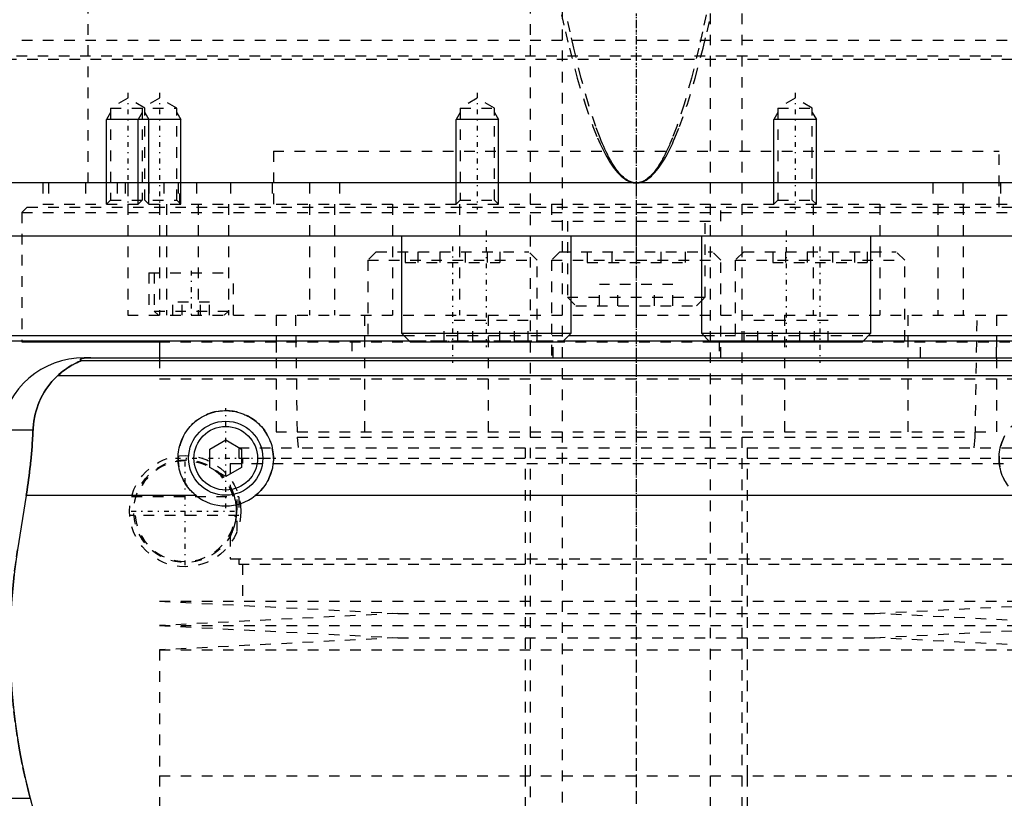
# Model space of a CAD drawing. Extents: x -105 to 105, y -139 to 487.
# Tile 5 of 11: x -58 to 35, y -42 to 32. Entities that reach past the tile are written whole.
import ezdxf

# ---------------------------------------------------------------- set-up
doc = ezdxf.new("R2010")
doc.units = 0
doc.linetypes.add('CENTER', pattern=[1.5, 0.45, -0.5, 0.05, -0.5])
doc.linetypes.add('DASHED', pattern=[2, 1, -1])
for name, color, linetype in [('AM_0', 7, 'CONTINUOUS'), ('AM_10', 7, 'CONTINUOUS'), ('AM_3', 7, 'DASHED'), ('AM_7', 7, 'CENTER')]:
    doc.layers.add(name, color=color, linetype=linetype)

msp = doc.modelspace()

# ---------------------------------------------------------------- linework, layer by layer
at = {"layer": 'AM_0', "color": 7, "linetype": 'CONTINUOUS'}
for p, q in [((100, 16.5), (-100, 16.5)), ((-79.5, 11.5), (79.5, 11.5)), ((-22.155, 11.5), (-22.155, 2.3)), ((-6.155, 2.3), (-6.155, 11.5)), ((6.155, 11.5), (6.155, 2.3)), ((22.155, 2.3), (22.155, 11.5)), ((-61, 2.08), (-21.935, 2.08)), ((-22.155, 2.3), (-21.355, 1.5)), ((-22.155, 2.3), (-6.155, 2.3)), ((-6.955, 1.5), (-6.155, 2.3)), ((-6.378, 2.08), (6.378, 2.08)), ((6.155, 2.3), (6.955, 1.5)), ((6.155, 2.3), (22.155, 2.3)), ((21.355, 1.5), (22.155, 2.3)), ((21.935, 2.08), (61, 2.08)), ((-60.5, 1.58), (-21.435, 1.58)), ((-58, 1.58), (-58, 1.5)), ((-58, 1.5), (-45.028, 1.5)), ((-45, 1.58), (-45, 0)), ((-21.355, 1.5), (-6.955, 1.5)), ((-6.88, 1.58), (6.88, 1.58)), ((6.955, 1.5), (21.355, 1.5)), ((21.435, 1.58), (60.5, 1.58)), ((-52.11, 0), (52.11, 0)), ((-52.378, -0.254), (52.378, -0.254)), ((-54.6, -1.693), (54.6, -1.693)), ((-60.021, -6.813), (-56.932, -6.813)), ((-40.25, -8.634), (-38.75, -7.768)), ((-38.75, -7.768), (-37.25, -8.634)), ((-40.25, -10.366), (-40.25, -8.634)), ((-37.25, -8.634), (-37.25, -10.366)), ((-38.75, -11.232), (-40.25, -10.366)), ((-37.25, -10.366), (-38.75, -11.232)), ((-57.58, -13.032), (-58.394, -18.159)), ((-41.538, -13.032), (-57.58, -13.032)), ((35.962, -13.032), (-35.962, -13.032)), ((-60.596, -41.616), (-57.2, -41.616)), ((-57.2, -41.616), (-55.781, -46.968))]:
    msp.add_line(p, q, dxfattribs=at)
for points in [[(-51.492, 0, 0), (-51.497, 0, 0), (-51.506, 0, 0), (-51.516, 0, 0), (-51.521, 0, 0), (-51.525, 0, 0), (-51.535, 0, 0), (-51.544, 0, 0), (-51.553, 0, 0), (-51.562, 0, 0), (-51.57, 0, 0), (-51.574, 0, 0), (-51.579, 0, 0), (-51.587, -0.001, 0), (-51.596, -0.001, 0), (-51.605, -0.001, 0), (-51.614, -0.001, 0), (-51.623, -0.001, 0), (-51.627, -0.001, 0), (-51.631, -0.001, 0), (-51.64, -0.001, 0), (-51.649, -0.002, 0), (-51.653, -0.002, 0), (-51.657, -0.002, 0), (-51.666, -0.002, 0), (-51.674, -0.002, 0), (-51.678, -0.002, 0), (-51.682, -0.002, 0), (-51.689, -0.003, 0), (-51.697, -0.003, 0), (-51.704, -0.003, 0), (-51.712, -0.003, 0), (-51.719, -0.003, 0), (-51.723, -0.004, 0), (-51.726, -0.004, 0), (-51.734, -0.004, 0), (-51.741, -0.004, 0), (-51.748, -0.004, 0), (-51.756, -0.005, 0), (-51.763, -0.005, 0), (-51.766, -0.005, 0), (-51.77, -0.005, 0), (-51.777, -0.006, 0), (-51.784, -0.006, 0), (-51.79, -0.006, 0), (-51.797, -0.007, 0), (-51.803, -0.007, 0), (-51.807, -0.007, 0), (-51.81, -0.007, 0), (-51.816, -0.007, 0), (-51.822, -0.008, 0), (-51.842, -0.009, 0), (-51.874, -0.011, 0), (-51.89, -0.012, 0), (-51.905, -0.013, 0), (-51.934, -0.015, 0), (-51.962, -0.017, 0), (-51.988, -0.019, 0), (-52.012, -0.022, 0), (-52.035, -0.024, 0), (-52.046, -0.025, 0), (-52.057, -0.026, 0), (-52.077, -0.029, 0), (-52.096, -0.031, 0), (-52.105, -0.032, 0), (-52.113, -0.033, 0), (-52.129, -0.036, 0), (-52.145, -0.038, 0), (-52.153, -0.039, 0), (-52.16, -0.04, 0), (-52.175, -0.043, 0), (-52.189, -0.045, 0), (-52.234, -0.053, 0), (-52.298, -0.069, 0), (-52.348, -0.084, 0), (-52.386, -0.099, 0), (-52.413, -0.113, 0), (-52.423, -0.121, 0), (-52.432, -0.128, 0), (-52.445, -0.142, 0), (-52.452, -0.157, 0), (-52.454, -0.171, 0), (-52.451, -0.186, 0), (-52.443, -0.201, 0), (-52.437, -0.209, 0), (-52.43, -0.216, 0), (-52.412, -0.231, 0), (-52.391, -0.247, 0), (-52.378, -0.254, 0)], [(-52.378, -0.254, 0), (-52.377, -0.255, 0), (-52.376, -0.256, 0), (-52.375, -0.258, 0), (-52.375, -0.259, 0), (-52.376, -0.26, 0), (-52.377, -0.263, 0), (-52.379, -0.265, 0), (-52.381, -0.268, 0), (-52.385, -0.271, 0), (-52.389, -0.274, 0), (-52.391, -0.275, 0), (-52.394, -0.277, 0), (-52.4, -0.281, 0), (-52.406, -0.284, 0), (-52.413, -0.288, 0), (-52.421, -0.292, 0), (-52.429, -0.296, 0), (-52.433, -0.299, 0), (-52.438, -0.301, 0), (-52.447, -0.306, 0), (-52.457, -0.31, 0), (-52.462, -0.313, 0), (-52.468, -0.315, 0), (-52.479, -0.321, 0), (-52.49, -0.326, 0), (-52.496, -0.329, 0), (-52.502, -0.331, 0), (-52.514, -0.337, 0), (-52.527, -0.343, 0), (-52.54, -0.349, 0), (-52.553, -0.355, 0), (-52.567, -0.361, 0), (-52.574, -0.364, 0), (-52.581, -0.368, 0), (-52.595, -0.374, 0), (-52.61, -0.381, 0), (-52.663, -0.405, 0), (-52.763, -0.452, 0), (-52.876, -0.506, 0), (-52.999, -0.568, 0), (-53.064, -0.602, 0), (-53.132, -0.638, 0), (-53.273, -0.717, 0), (-53.426, -0.807, 0), (-53.588, -0.908, 0), (-53.758, -1.021, 0), (-53.936, -1.147, 0), (-54.027, -1.214, 0), (-54.12, -1.286, 0), (-54.309, -1.438, 0), (-54.502, -1.605, 0), (-54.6, -1.693, 0)], [(-54.6, -1.693, 0), (-54.718, -1.8, 0), (-54.945, -2.021, 0), (-55.16, -2.253, 0), (-55.263, -2.372, 0), (-55.363, -2.494, 0), (-55.554, -2.744, 0), (-55.733, -3.004, 0), (-55.901, -3.271, 0), (-56.056, -3.547, 0), (-56.199, -3.831, 0), (-56.266, -3.975, 0), (-56.33, -4.121, 0), (-56.448, -4.419, 0), (-56.554, -4.722, 0), (-56.647, -5.031, 0), (-56.727, -5.345, 0), (-56.795, -5.664, 0), (-56.824, -5.825, 0), (-56.85, -5.988, 0), (-56.893, -6.315, 0), (-56.922, -6.646, 0), (-56.932, -6.813, 0)], [(-41.538, -13.032, 0), (-41.619, -12.967, 0), (-41.774, -12.832, 0), (-41.921, -12.693, 0), (-41.992, -12.621, 0), (-42.062, -12.547, 0), (-42.197, -12.393, 0), (-42.326, -12.231, 0), (-42.449, -12.062, 0), (-42.565, -11.886, 0), (-42.673, -11.704, 0), (-42.724, -11.611, 0), (-42.773, -11.517, 0), (-42.863, -11.325, 0), (-42.945, -11.128, 0), (-43.017, -10.929, 0), (-43.08, -10.727, 0), (-43.132, -10.523, 0), (-43.155, -10.42, 0), (-43.175, -10.318, 0), (-43.208, -10.113, 0), (-43.231, -9.909, 0), (-43.239, -9.808, 0), (-43.245, -9.707, 0), (-43.25, -9.507, 0), (-43.246, -9.308, 0), (-43.241, -9.208, 0), (-43.233, -9.108, 0), (-43.211, -8.906, 0), (-43.179, -8.704, 0), (-43.138, -8.502, 0), (-43.088, -8.302, 0), (-43.028, -8.104, 0), (-42.995, -8.006, 0), (-42.959, -7.908, 0), (-42.881, -7.716, 0), (-42.795, -7.528, 0), (-42.7, -7.345, 0), (-42.598, -7.166, 0), (-42.488, -6.994, 0), (-42.43, -6.91, 0), (-42.37, -6.827, 0), (-42.247, -6.668, 0), (-42.118, -6.515, 0), (-41.983, -6.37, 0), (-41.844, -6.232, 0), (-41.697, -6.099, 0), (-41.621, -6.035, 0), (-41.542, -5.971, 0), (-41.38, -5.849, 0), (-41.211, -5.732, 0), (-41.035, -5.623, 0), (-40.853, -5.521, 0), (-40.665, -5.428, 0), (-40.57, -5.384, 0), (-40.473, -5.343, 0), (-40.277, -5.267, 0), (-40.077, -5.2, 0), (-39.875, -5.143, 0), (-39.67, -5.095, 0), (-39.465, -5.057, 0), (-39.362, -5.042, 0), (-39.259, -5.029, 0), (-39.054, -5.01, 0), (-38.851, -5.001, 0), (-38.75, -5, 0), (-38.649, -5.001, 0), (-38.446, -5.01, 0), (-38.241, -5.029, 0), (-38.138, -5.042, 0), (-38.035, -5.057, 0), (-37.83, -5.095, 0), (-37.625, -5.143, 0), (-37.423, -5.2, 0), (-37.223, -5.267, 0), (-37.027, -5.343, 0), (-36.93, -5.384, 0), (-36.835, -5.428, 0), (-36.647, -5.521, 0), (-36.465, -5.623, 0), (-36.289, -5.732, 0), (-36.12, -5.849, 0), (-35.958, -5.971, 0), (-35.879, -6.035, 0), (-35.803, -6.099, 0), (-35.656, -6.232, 0), (-35.517, -6.37, 0), (-35.382, -6.515, 0), (-35.253, -6.668, 0), (-35.13, -6.827, 0), (-35.07, -6.91, 0), (-35.012, -6.994, 0), (-34.902, -7.166, 0), (-34.8, -7.345, 0), (-34.705, -7.528, 0), (-34.619, -7.716, 0), (-34.541, -7.908, 0), (-34.505, -8.006, 0), (-34.472, -8.104, 0), (-34.412, -8.302, 0), (-34.362, -8.502, 0), (-34.321, -8.704, 0), (-34.289, -8.906, 0), (-34.267, -9.108, 0), (-34.259, -9.208, 0), (-34.254, -9.308, 0), (-34.25, -9.507, 0), (-34.255, -9.707, 0), (-34.261, -9.808, 0), (-34.269, -9.909, 0), (-34.292, -10.113, 0), (-34.325, -10.318, 0), (-34.345, -10.42, 0), (-34.368, -10.523, 0), (-34.42, -10.727, 0), (-34.483, -10.929, 0), (-34.555, -11.128, 0), (-34.637, -11.325, 0), (-34.727, -11.517, 0), (-34.776, -11.611, 0), (-34.827, -11.704, 0), (-34.935, -11.886, 0), (-35.051, -12.062, 0), (-35.174, -12.231, 0), (-35.303, -12.393, 0), (-35.438, -12.547, 0), (-35.508, -12.621, 0), (-35.579, -12.693, 0), (-35.726, -12.832, 0), (-35.881, -12.967, 0), (-35.962, -13.032, 0)], [(-56.932, -6.813, 0), (-56.941, -6.985, 0), (-56.96, -7.331, 0), (-56.981, -7.678, 0), (-56.992, -7.852, 0), (-57.004, -8.026, 0), (-57.03, -8.374, 0), (-57.058, -8.723, 0), (-57.088, -9.071, 0), (-57.12, -9.42, 0), (-57.155, -9.769, 0), (-57.173, -9.943, 0), (-57.191, -10.117, 0), (-57.23, -10.464, 0), (-57.27, -10.81, 0), (-57.313, -11.155, 0), (-57.357, -11.498, 0), (-57.403, -11.84, 0), (-57.427, -12.01, 0), (-57.451, -12.18, 0), (-57.501, -12.52, 0), (-57.553, -12.861, 0), (-57.58, -13.032, 0)], [(34.776, -11.611, 0), (34.727, -11.517, 0), (34.637, -11.325, 0), (34.555, -11.128, 0), (34.483, -10.929, 0), (34.42, -10.727, 0), (34.368, -10.523, 0), (34.345, -10.42, 0), (34.325, -10.318, 0), (34.292, -10.113, 0), (34.269, -9.909, 0), (34.261, -9.808, 0), (34.255, -9.707, 0), (34.25, -9.507, 0), (34.254, -9.308, 0), (34.259, -9.208, 0), (34.267, -9.108, 0), (34.289, -8.906, 0), (34.321, -8.704, 0), (34.362, -8.502, 0), (34.412, -8.302, 0), (34.472, -8.104, 0), (34.505, -8.006, 0), (34.541, -7.908, 0), (34.619, -7.716, 0), (34.705, -7.528, 0), (34.8, -7.345, 0)], [(-58.394, -18.159, 0), (-58.495, -18.825, 0), (-58.674, -20.156, 0), (-58.821, -21.482, 0), (-58.882, -22.142, 0), (-58.935, -22.799, 0), (-59.018, -24.102, 0), (-59.071, -25.384, 0), (-59.094, -26.642, 0), (-59.089, -27.883, 0), (-59.057, -29.149, 0), (-59.03, -29.791, 0), (-58.995, -30.438, 0), (-58.902, -31.746, 0), (-58.777, -33.067, 0), (-58.62, -34.395, 0), (-58.431, -35.726, 0), (-58.21, -37.055, 0), (-58.088, -37.717, 0), (-57.958, -38.376, 0), (-57.676, -39.685, 0), (-57.366, -40.978, 0), (-57.2, -41.616, 0)]]:
    msp.add_polyline3d(points, dxfattribs=at)
for radius in [3.5, 3]:
    msp.add_circle((-38.75, -9.5), radius, dxfattribs=at)
for centre, radius, start, end in [((-52.11, -8), 8, 90, 171.46703), ((-38.75, -9.5), 4.5, 231.7104, 308.2896)]:
    msp.add_arc(centre, radius, start, end, dxfattribs=at)
at = {"layer": 'AM_10', "color": 7, "linetype": 'CONTINUOUS'}
for p, q in [((-49.621, 23.156), (-50, 22.5)), ((-50, 14.5), (-50, 22.5)), ((-43, 22.5), (-50, 22.5)), ((-46.621, 23.156), (-47, 22.5)), ((-47, 14.5), (-47, 22.5)), ((-46.379, 23.156), (-46, 22.5)), ((-46, 14.5), (-46, 22.5)), ((-43.379, 23.156), (-43, 22.5)), ((-43, 14.5), (-43, 22.5)), ((-16.621, 23.156), (-17, 22.5)), ((-13, 22.5), (-17, 22.5)), ((-17, 14.5), (-17, 22.5)), ((-13.379, 23.156), (-13, 22.5)), ((-13, 14.5), (-13, 22.5)), ((13.379, 23.156), (13, 22.5)), ((17, 22.5), (13, 22.5)), ((13, 14.5), (13, 22.5)), ((16.621, 23.156), (17, 22.5)), ((17, 14.5), (17, 22.5))]:
    msp.add_line(p, q, dxfattribs=at)
at = {"layer": 'AM_3', "color": 6, "linetype": 'DASHED'}
for p, q in [((-7, 419), (-7, -110.5)), ((7, -110.5), (7, 419)), ((-10, 403.5), (-10, -70.5)), ((10, -70.5), (10, 403.5)), ((-51.744, 16.5), (-51.744, 77.05)), ((-80, 30), (80, 30)), ((-79.5, 28.2), (79.5, 28.2)), ((-78.5, 28.5), (78.5, 28.5)), ((-48, 24.5), (-49.621, 23.564)), ((-46.379, 23.564), (-48, 24.5)), ((-45, 24.5), (-46.621, 23.564)), ((-43.379, 23.564), (-45, 24.5)), ((-15, 24.5), (-16.621, 23.564)), ((-13.379, 23.564), (-15, 24.5)), ((15, 24.5), (13.379, 23.564)), ((16.621, 23.564), (15, 24.5)), ((-49.621, 23.564), (-49.621, 14.879)), ((-49.621, 23.564), (-43.379, 23.564)), ((-46.621, 23.564), (-46.621, 14.879)), ((-46.379, 14.879), (-46.379, 23.564)), ((-43.379, 14.879), (-43.379, 23.564)), ((-16.621, 23.564), (-16.621, 14.879)), ((-16.621, 23.564), (-13.379, 23.564)), ((-13.379, 14.879), (-13.379, 23.564)), ((13.379, 23.564), (13.379, 14.879)), ((13.379, 23.564), (16.621, 23.564)), ((16.621, 14.879), (16.621, 23.564)), ((-34.25, 19.5), (34.25, 19.5)), ((-34.25, 19.5), (-34.25, 14.2)), ((-34.25, 19.5), (0, 19.5)), ((34.25, 14.2), (34.25, 19.5)), ((-56, 16.5), (-56, 14.5)), ((-55.474, 16.5), (-55.474, 14.5)), ((-52, 16.5), (-52, 14.5)), ((-49, 16.5), (-49, 14.5)), ((-48.25, 16.5), (-48.25, 14.5)), ((-48, 16.5), (-48, 4)), ((-46, 16.5), (-46, 14.5)), ((-44.587, 16.5), (-44.587, 14.5)), ((-43.236, 16.5), (-43.236, 14.5)), ((-43.087, 14.5), (-43.087, 16.5)), ((-41.5, 16.5), (-41.5, 14.5)), ((-38.286, 16.5), (-38.286, 14.5)), ((-34.381, 16.5), (-34.381, 14.5)), ((-30.84, 16.5), (-30.84, 14.5)), ((-28, 16.5), (-28, 14.5)), ((28, 16.5), (28, 14.5)), ((30.84, 16.5), (30.84, 14.5)), ((34.381, 16.5), (34.381, 14.5)), ((-49.621, 14.879), (-50, 14.5)), ((-49.621, 14.879), (-43.379, 14.879)), ((-46.621, 14.879), (-47, 14.5)), ((-46, 14.5), (-46.379, 14.879)), ((-43, 14.5), (-43.379, 14.879)), ((-16.621, 14.879), (-17, 14.5)), ((-16.621, 14.879), (-13.379, 14.879)), ((-13, 14.5), (-13.379, 14.879)), ((13.379, 14.879), (13, 14.5)), ((13.379, 14.879), (16.621, 14.879)), ((17, 14.5), (16.621, 14.879)), ((-57.5, 14.2), (-58, 13.7)), ((-57.5, 14.2), (57.5, 14.2)), ((-56, 14.5), (56, 14.5)), ((-45.003, 14.5), (-45.003, 4)), ((-44.341, 14.5), (-44.341, 4)), ((-41.361, 14.5), (-41.361, 4)), ((-38.5, 14.5), (-38.5, 4)), ((-30.85, 14.5), (-30.85, 4)), ((-28.477, 14.5), (-28.477, 4)), ((-23, 14.5), (-23, 4)), ((-16.695, 14.5), (-16.695, 4)), ((-8, 14.5), (-8, 12.9)), ((0, 14.5), (0, 4)), ((8, 12.9), (8, 14.5)), ((16.695, 14.5), (16.695, 4)), ((23, 14.5), (23, 4)), ((28.477, 14.5), (28.477, 4)), ((30.85, 14.5), (30.85, 4)), ((-58, 13.7), (-58, 1.58)), ((-58, 13.7), (58, 13.7)), ((-8, 12.9), (8, 12.9)), ((-6.5, 12.9), (-6.5, 5.7)), ((6.5, 5.7), (6.5, 12.9)), ((-24.541, 10), (-25.341, 9.2)), ((-24.541, 10), (-10.141, 10)), ((-21.802, 10), (-21.802, 9)), ((-20.607, 10), (-20.607, 9)), ((-18.536, 10), (-18.536, 9)), ((-16.145, 10), (-16.145, 9)), ((-14.075, 10), (-14.075, 9)), ((-12.879, 10), (-12.879, 9)), ((-9.341, 9.2), (-10.141, 10)), ((-7.2, 10), (-8, 9.2)), ((-7.2, 10), (7.2, 10)), ((-4.619, 10), (-4.619, 9)), ((-2.309, 10), (-2.309, 9)), ((2.309, 10), (2.309, 9)), ((4.619, 10), (4.619, 9)), ((8, 9.2), (7.2, 10)), ((10.141, 10), (9.341, 9.2)), ((10.141, 10), (24.541, 10)), ((12.879, 10), (12.879, 9)), ((14.075, 10), (14.075, 9)), ((16.145, 10), (16.145, 9)), ((18.536, 10), (18.536, 9)), ((20.607, 10), (20.607, 9)), ((21.802, 10), (21.802, 9)), ((25.341, 9.2), (24.541, 10)), ((-25.341, 9.2), (-25.341, 1.6)), ((-25.341, 9.2), (-9.341, 9.2)), ((-21.802, 9), (-12.879, 9)), ((-9.341, 1.6), (-9.341, 9.2)), ((-8, 9.2), (-8, 0)), ((-8, 9.2), (8, 9.2)), ((-4.619, 9), (4.619, 9)), ((8, 0), (8, 9.2)), ((9.341, 9.2), (9.341, 1.6)), ((9.341, 9.2), (25.341, 9.2)), ((12.879, 9), (21.802, 9)), ((25.341, 1.6), (25.341, 9.2)), ((-46, 8), (-46, 4)), ((-46, 8), (-38, 8)), ((-45.5, 8), (-45.5, 4.4)), ((-38, 4), (-38, 8)), ((-3.464, 4.9), (-3.464, 6.9)), ((3.464, 6.9), (-3.464, 6.9)), ((-1.732, 4.9), (-1.732, 6.9)), ((1.732, 4.9), (1.732, 6.9)), ((3.464, 4.9), (3.464, 6.9)), ((-6.5, 5.7), (-5.7, 4.9)), ((-6.5, 5.7), (6.5, 5.7)), ((5.7, 4.9), (6.5, 5.7)), ((-43.732, 4), (-43.732, 5.25)), ((-40.268, 5.25), (-43.732, 5.25)), ((-42.866, 4), (-42.866, 5.25)), ((-41.134, 4), (-41.134, 5.25)), ((-40.268, 4), (-40.268, 5.25)), ((-5.7, 4.9), (5.7, 4.9)), ((-48, 4), (48, 4)), ((-45.5, 4.4), (-45.1, 4)), ((-45.5, 4.4), (-38.5, 4.4)), ((-38.9, 4), (-38.5, 4.4)), ((-34, 4), (-34, -7)), ((-32.175, 4), (-32, -7.5)), ((-25.65, 4), (-25.65, -7)), ((-13.979, 4), (-13.979, -7)), ((13.979, 4), (13.979, -7)), ((25.65, 4), (25.65, -7)), ((32, -7.5), (32.175, 4)), ((34, 4), (34, -7)), ((-18.115, 1.5), (-18.115, 3.5)), ((-10.195, 3.5), (-18.115, 3.5)), ((-16.833, 1.5), (-16.833, 3.5)), ((-15.437, 1.5), (-15.437, 3.5)), ((-12.873, 1.5), (-12.873, 3.5)), ((-11.477, 1.5), (-11.477, 3.5)), ((-10.195, 1.5), (-10.195, 3.5)), ((10.195, 1.5), (10.195, 3.5)), ((18.115, 3.5), (10.195, 3.5)), ((11.477, 1.5), (11.477, 3.5)), ((12.873, 1.5), (12.873, 3.5)), ((15.437, 1.5), (15.437, 3.5)), ((16.833, 1.5), (16.833, 3.5)), ((18.115, 1.5), (18.115, 3.5)), ((-21.935, 2.08), (-6.378, 2.08)), ((6.378, 2.08), (21.935, 2.08)), ((-45.028, 1.5), (-21.355, 1.5)), ((-34, 1.5), (-34, 0)), ((-26.841, 1.6), (-26.841, 0)), ((-26.841, 1.6), (-7.841, 1.6)), ((-21.435, 1.58), (-6.88, 1.58)), ((-17.726, 1.6), (-17.726, 1.5)), ((-17.726, 1.5), (45.028, 1.5)), ((-12.261, 1.5), (-12.261, 1.6)), ((-7.841, 0), (-7.841, 1.6)), ((6.88, 1.58), (21.435, 1.58)), ((7.841, 1.6), (7.841, 0)), ((7.841, 1.6), (26.841, 1.6)), ((12.261, 1.6), (12.261, 1.5)), ((17.726, 1.5), (17.726, 1.6)), ((26.841, 0), (26.841, 1.6)), ((34, 0), (34, 1.5)), ((-45, 0), (-45, -2)), ((-45, -2), (45, -2)), ((-45, -2), (45, -2)), ((-34, -7), (34, -7)), ((-32, -7.5), (-31.9, -8.5)), ((-32, -7.5), (32, -7.5)), ((31.9, -8.5), (32, -7.5)), ((-37.525, -8.5), (-37.525, -9.5)), ((-37.525, -8.5), (37.525, -8.5)), ((-10.5, -8.5), (-10.5, -39.5)), ((10.5, -39.5), (10.5, -8.5)), ((-38.325, -10), (-38.325, -12.163)), ((-38.325, -10), (38.325, -10)), ((-37.525, -9.5), (37.525, -9.5)), ((-37.175, -9.5), (-37.175, -10)), ((-37.68, -16.399), (-37.68, -12.601)), ((-47.635, -13.1), (-37.515, -13.1)), ((-37.5, -13.156), (-37.5, -14.9)), ((-37.5, -14.9), (-47.81, -14.9)), ((-38.325, -16.837), (-38.325, -19)), ((-38.325, -19), (38.325, -19)), ((-37.525, -19), (-37.525, -19.5)), ((-37.525, -19.5), (37.525, -19.5)), ((-37.175, -19.5), (-37.175, -23)), ((-45, -23), (-22.5, -24.15)), ((-45, -23), (45, -23)), ((22.5, -24.15), (45, -23)), ((-22.5, -24.15), (-45, -25.3)), ((-22.5, -24.15), (22.5, -24.15)), ((45, -25.3), (22.5, -24.15)), ((-45, -25.3), (-22.5, -26.45)), ((-45, -25.3), (45, -25.3)), ((22.5, -26.45), (45, -25.3)), ((-22.5, -26.45), (-45, -27.6)), ((-22.5, -26.45), (22.5, -26.45)), ((45, -27.6), (22.5, -26.45)), ((-45, -27.6), (-45, -39.5)), ((-45, -27.6), (45, -27.6)), ((-45, -39.5), (45, -39.5)), ((-45, -39.5), (-45, -52.9)), ((-45, -39.5), (0, -39.5)), ((-10.5, -39.5), (-10.5, -70.5)), ((10.5, -70.5), (10.5, -39.5))]:
    msp.add_line(p, q, dxfattribs=at)
for points in [[(-7.05, 32.384, 0), (-6.68, 30.758, 0), (-6.311, 29.219, 0), (-5.57, 26.404, 0), (-4.829, 23.941, 0), (-4.088, 21.828, 0), (-3.655, 20.758, 0), (-3.531, 20.474, 0), (-3.407, 20.201, 0), (-3.345, 20.067, 0), (-3.284, 19.936, 0), (-3.16, 19.682, 0), (-3.036, 19.437, 0), (-2.912, 19.202, 0), (-2.788, 18.977, 0), (-2.664, 18.762, 0), (-2.603, 18.658, 0), (-2.541, 18.557, 0), (-2.417, 18.361, 0), (-2.293, 18.175, 0), (-2.231, 18.086, 0), (-2.169, 17.999, 0), (-2.045, 17.832, 0), (-1.921, 17.676, 0), (-1.859, 17.601, 0), (-1.797, 17.529, 0), (-1.673, 17.392, 0), (-1.549, 17.265, 0), (-1.426, 17.147, 0), (-1.302, 17.04, 0), (-1.178, 16.942, 0), (-1.116, 16.896, 0), (-1.054, 16.854, 0), (-0.93, 16.775, 0), (-0.806, 16.707, 0), (-0.682, 16.648, 0), (-0.558, 16.599, 0), (-0.486, 16.575, 0), (-0.465, 16.569, 0), (-0.444, 16.563, 0), (-0.434, 16.56, 0), (-0.424, 16.557, 0), (-0.403, 16.552, 0), (-0.382, 16.547, 0), (-0.372, 16.544, 0), (-0.362, 16.542, 0), (-0.341, 16.537, 0), (-0.32, 16.533, 0), (-0.31, 16.531, 0), (-0.3, 16.529, 0), (-0.279, 16.525, 0), (-0.258, 16.521, 0), (-0.238, 16.518, 0), (-0.217, 16.515, 0), (-0.196, 16.512, 0), (-0.186, 16.511, 0), (-0.176, 16.51, 0), (-0.155, 16.508, 0), (-0.134, 16.506, 0), (-0.114, 16.504, 0), (-0.093, 16.503, 0), (-0.072, 16.502, 0), (-0.062, 16.501, 0), (-0.052, 16.501, 0), (-0.031, 16.5, 0), (-0.01, 16.5, 0), (0, 16.5, 0)], [(0, 16.5, 0), (-0.01, 16.5, 0), (-0.029, 16.5, 0), (-0.048, 16.501, 0), (-0.058, 16.501, 0), (-0.068, 16.502, 0), (-0.087, 16.503, 0), (-0.106, 16.504, 0), (-0.126, 16.506, 0), (-0.145, 16.508, 0), (-0.164, 16.51, 0), (-0.174, 16.511, 0), (-0.184, 16.512, 0), (-0.203, 16.515, 0), (-0.222, 16.518, 0), (-0.242, 16.521, 0), (-0.261, 16.525, 0), (-0.28, 16.529, 0), (-0.29, 16.531, 0), (-0.299, 16.533, 0), (-0.319, 16.537, 0), (-0.338, 16.542, 0), (-0.348, 16.544, 0), (-0.357, 16.547, 0), (-0.377, 16.552, 0), (-0.396, 16.557, 0), (-0.406, 16.56, 0), (-0.415, 16.563, 0), (-0.435, 16.569, 0), (-0.454, 16.575, 0), (-0.473, 16.582, 0), (-0.493, 16.588, 0), (-0.512, 16.596, 0), (-0.522, 16.599, 0), (-0.531, 16.603, 0), (-0.551, 16.611, 0), (-0.57, 16.618, 0), (-0.589, 16.627, 0), (-0.609, 16.635, 0), (-0.628, 16.644, 0), (-0.638, 16.648, 0), (-0.647, 16.653, 0), (-0.667, 16.662, 0), (-0.686, 16.671, 0), (-0.754, 16.707, 0), (-0.869, 16.775, 0), (-0.985, 16.854, 0), (-1.043, 16.897, 0), (-1.101, 16.942, 0), (-1.217, 17.04, 0), (-1.333, 17.148, 0), (-1.449, 17.265, 0), (-1.565, 17.393, 0), (-1.681, 17.53, 0), (-1.739, 17.602, 0), (-1.797, 17.677, 0), (-1.912, 17.833, 0), (-2.028, 18, 0), (-2.086, 18.087, 0), (-2.144, 18.176, 0), (-2.26, 18.362, 0), (-2.376, 18.558, 0), (-2.434, 18.659, 0), (-2.491, 18.763, 0), (-2.607, 18.979, 0), (-2.723, 19.204, 0), (-2.839, 19.439, 0), (-2.955, 19.684, 0), (-3.07, 19.938, 0), (-3.128, 20.069, 0), (-3.186, 20.203, 0), (-3.302, 20.477, 0), (-3.417, 20.761, 0), (-3.822, 21.831, 0), (-4.515, 23.945, 0), (-5.208, 26.409, 0), (-5.9, 29.225, 0), (-6.245, 30.764, 0), (-6.59, 32.391, 0)], [(6.59, 32.391, 0), (6.245, 30.764, 0), (5.9, 29.225, 0), (5.208, 26.409, 0), (4.515, 23.945, 0), (3.822, 21.831, 0), (3.417, 20.761, 0), (3.302, 20.477, 0), (3.186, 20.203, 0), (3.128, 20.069, 0), (3.07, 19.938, 0), (2.955, 19.684, 0), (2.839, 19.439, 0), (2.723, 19.204, 0), (2.607, 18.979, 0), (2.491, 18.763, 0), (2.434, 18.659, 0), (2.376, 18.558, 0), (2.26, 18.362, 0), (2.144, 18.176, 0), (2.086, 18.087, 0), (2.028, 18, 0), (1.912, 17.833, 0), (1.797, 17.677, 0), (1.739, 17.602, 0), (1.681, 17.53, 0), (1.565, 17.393, 0), (1.449, 17.265, 0), (1.333, 17.148, 0), (1.217, 17.04, 0), (1.101, 16.942, 0), (1.043, 16.897, 0), (0.985, 16.854, 0), (0.869, 16.775, 0), (0.754, 16.707, 0), (0.638, 16.648, 0), (0.57, 16.618, 0), (0.551, 16.611, 0), (0.531, 16.603, 0), (0.522, 16.599, 0), (0.512, 16.596, 0), (0.493, 16.588, 0), (0.473, 16.582, 0), (0.454, 16.575, 0), (0.435, 16.569, 0), (0.415, 16.563, 0), (0.406, 16.56, 0), (0.396, 16.557, 0), (0.377, 16.552, 0), (0.357, 16.547, 0), (0.348, 16.544, 0), (0.338, 16.542, 0), (0.319, 16.537, 0), (0.299, 16.533, 0), (0.29, 16.531, 0), (0.28, 16.529, 0), (0.261, 16.525, 0), (0.242, 16.521, 0), (0.222, 16.518, 0), (0.203, 16.515, 0), (0.184, 16.512, 0), (0.174, 16.511, 0), (0.164, 16.51, 0), (0.145, 16.508, 0), (0.126, 16.506, 0), (0.106, 16.504, 0), (0.087, 16.503, 0), (0.068, 16.502, 0), (0.058, 16.501, 0), (0.048, 16.501, 0), (0.029, 16.5, 0), (0.01, 16.5, 0), (0, 16.5, 0)], [(0, 16.5, 0), (0.01, 16.5, 0), (0.031, 16.5, 0), (0.052, 16.501, 0), (0.062, 16.501, 0), (0.072, 16.502, 0), (0.093, 16.503, 0), (0.114, 16.504, 0), (0.134, 16.506, 0), (0.155, 16.508, 0), (0.176, 16.51, 0), (0.186, 16.511, 0), (0.196, 16.512, 0), (0.217, 16.515, 0), (0.238, 16.518, 0), (0.258, 16.521, 0), (0.279, 16.525, 0), (0.3, 16.529, 0), (0.31, 16.531, 0), (0.32, 16.533, 0), (0.341, 16.537, 0), (0.362, 16.542, 0), (0.372, 16.544, 0), (0.382, 16.547, 0), (0.403, 16.552, 0), (0.424, 16.557, 0), (0.434, 16.56, 0), (0.444, 16.563, 0), (0.465, 16.569, 0), (0.486, 16.575, 0), (0.506, 16.582, 0), (0.527, 16.588, 0), (0.548, 16.595, 0), (0.558, 16.599, 0), (0.568, 16.603, 0), (0.589, 16.61, 0), (0.61, 16.618, 0), (0.682, 16.648, 0), (0.806, 16.707, 0), (0.93, 16.775, 0), (1.054, 16.854, 0), (1.116, 16.896, 0), (1.178, 16.942, 0), (1.302, 17.04, 0), (1.426, 17.147, 0), (1.549, 17.265, 0), (1.673, 17.392, 0), (1.797, 17.529, 0), (1.859, 17.601, 0), (1.921, 17.676, 0), (2.045, 17.832, 0), (2.169, 17.999, 0), (2.231, 18.086, 0), (2.293, 18.175, 0), (2.417, 18.361, 0), (2.541, 18.557, 0), (2.603, 18.658, 0), (2.664, 18.762, 0), (2.788, 18.977, 0), (2.912, 19.202, 0), (3.036, 19.437, 0), (3.16, 19.682, 0), (3.284, 19.936, 0), (3.345, 20.067, 0), (3.407, 20.201, 0), (3.531, 20.474, 0), (3.655, 20.758, 0), (4.088, 21.828, 0), (4.829, 23.941, 0), (5.57, 26.404, 0), (6.311, 29.219, 0), (6.68, 30.758, 0), (7.05, 32.384, 0)], [(-52.378, -0.254, 0), (-52.391, -0.247, 0), (-52.412, -0.231, 0), (-52.43, -0.216, 0), (-52.437, -0.209, 0), (-52.443, -0.201, 0), (-52.451, -0.186, 0), (-52.454, -0.171, 0), (-52.452, -0.157, 0), (-52.445, -0.142, 0), (-52.432, -0.128, 0), (-52.423, -0.121, 0), (-52.413, -0.113, 0), (-52.386, -0.099, 0), (-52.348, -0.084, 0), (-52.298, -0.069, 0), (-52.234, -0.053, 0), (-52.189, -0.045, 0), (-52.175, -0.043, 0), (-52.16, -0.04, 0), (-52.153, -0.039, 0), (-52.145, -0.038, 0), (-52.129, -0.036, 0), (-52.113, -0.033, 0), (-52.105, -0.032, 0), (-52.096, -0.031, 0), (-52.077, -0.029, 0), (-52.057, -0.026, 0), (-52.046, -0.025, 0), (-52.035, -0.024, 0), (-52.012, -0.022, 0), (-51.988, -0.019, 0), (-51.962, -0.017, 0), (-51.934, -0.015, 0), (-51.905, -0.013, 0), (-51.89, -0.012, 0), (-51.874, -0.011, 0), (-51.842, -0.009, 0), (-51.822, -0.008, 0), (-51.816, -0.007, 0), (-51.81, -0.007, 0), (-51.807, -0.007, 0), (-51.803, -0.007, 0), (-51.797, -0.007, 0), (-51.79, -0.006, 0), (-51.784, -0.006, 0), (-51.777, -0.006, 0), (-51.77, -0.005, 0), (-51.766, -0.005, 0), (-51.763, -0.005, 0), (-51.756, -0.005, 0), (-51.748, -0.004, 0), (-51.741, -0.004, 0), (-51.734, -0.004, 0), (-51.726, -0.004, 0), (-51.723, -0.004, 0), (-51.719, -0.003, 0), (-51.712, -0.003, 0), (-51.704, -0.003, 0), (-51.697, -0.003, 0), (-51.689, -0.003, 0), (-51.682, -0.002, 0), (-51.678, -0.002, 0), (-51.674, -0.002, 0), (-51.666, -0.002, 0), (-51.657, -0.002, 0), (-51.653, -0.002, 0), (-51.649, -0.002, 0), (-51.64, -0.001, 0), (-51.631, -0.001, 0), (-51.627, -0.001, 0), (-51.623, -0.001, 0), (-51.614, -0.001, 0), (-51.605, -0.001, 0), (-51.596, -0.001, 0), (-51.587, -0.001, 0), (-51.579, 0, 0), (-51.574, 0, 0), (-51.57, 0, 0), (-51.562, 0, 0), (-51.553, 0, 0), (-51.544, 0, 0), (-51.535, 0, 0), (-51.525, 0, 0), (-51.521, 0, 0), (-51.516, 0, 0), (-51.506, 0, 0), (-51.497, 0, 0), (-51.492, 0, 0)], [(-54.6, -1.693, 0), (-54.508, -1.609, 0), (-54.325, -1.451, 0), (-54.145, -1.305, 0), (-54.057, -1.237, 0), (-53.97, -1.172, 0), (-53.799, -1.049, 0), (-53.635, -0.938, 0), (-53.477, -0.838, 0), (-53.327, -0.748, 0), (-53.184, -0.667, 0), (-53.116, -0.63, 0), (-53.051, -0.595, 0), (-52.927, -0.531, 0), (-52.812, -0.475, 0), (-52.704, -0.424, 0), (-52.644, -0.396, 0), (-52.628, -0.389, 0), (-52.612, -0.382, 0), (-52.604, -0.378, 0), (-52.596, -0.374, 0), (-52.581, -0.367, 0), (-52.566, -0.361, 0), (-52.551, -0.354, 0), (-52.537, -0.347, 0), (-52.523, -0.341, 0), (-52.516, -0.338, 0), (-52.509, -0.335, 0), (-52.496, -0.329, 0), (-52.484, -0.323, 0), (-52.478, -0.32, 0), (-52.472, -0.317, 0), (-52.46, -0.312, 0), (-52.449, -0.307, 0), (-52.444, -0.304, 0), (-52.439, -0.302, 0), (-52.429, -0.297, 0), (-52.421, -0.292, 0), (-52.412, -0.288, 0), (-52.405, -0.284, 0), (-52.398, -0.28, 0), (-52.395, -0.278, 0), (-52.392, -0.276, 0), (-52.387, -0.272, 0), (-52.383, -0.269, 0), (-52.38, -0.266, 0), (-52.377, -0.263, 0), (-52.376, -0.261, 0), (-52.375, -0.26, 0), (-52.375, -0.259, 0), (-52.376, -0.257, 0), (-52.377, -0.255, 0), (-52.378, -0.254, 0)], [(-56.932, -6.813, 0), (-56.922, -6.646, 0), (-56.893, -6.315, 0), (-56.85, -5.988, 0), (-56.824, -5.825, 0), (-56.795, -5.664, 0), (-56.727, -5.345, 0), (-56.647, -5.031, 0), (-56.554, -4.722, 0), (-56.448, -4.418, 0), (-56.329, -4.121, 0), (-56.266, -3.975, 0), (-56.199, -3.83, 0), (-56.056, -3.547, 0), (-55.9, -3.271, 0), (-55.733, -3.003, 0), (-55.554, -2.744, 0), (-55.363, -2.494, 0), (-55.263, -2.372, 0), (-55.16, -2.253, 0), (-54.945, -2.021, 0), (-54.718, -1.8, 0), (-54.6, -1.693, 0)], [(-57.58, -13.032, 0), (-57.553, -12.861, 0), (-57.501, -12.52, 0), (-57.451, -12.18, 0), (-57.427, -12.01, 0), (-57.403, -11.84, 0), (-57.357, -11.498, 0), (-57.313, -11.155, 0), (-57.27, -10.81, 0), (-57.23, -10.464, 0), (-57.191, -10.117, 0), (-57.173, -9.943, 0), (-57.155, -9.769, 0), (-57.12, -9.42, 0), (-57.088, -9.071, 0), (-57.058, -8.723, 0), (-57.03, -8.374, 0), (-57.004, -8.026, 0), (-56.992, -7.852, 0), (-56.981, -7.678, 0), (-56.96, -7.331, 0), (-56.941, -6.985, 0), (-56.932, -6.813, 0)], [(-38.325, -16.837, 0), (-38.323, -16.833, 0), (-38.304, -16.798, 0), (-38.266, -16.725, 0), (-38.239, -16.673, 0), (-38.208, -16.609, 0), (-38.165, -16.519, 0), (-38.152, -16.491, 0), (-38.139, -16.46, 0), (-38.132, -16.445, 0), (-38.125, -16.428, 0), (-38.111, -16.395, 0), (-38.096, -16.36, 0), (-38.081, -16.323, 0), (-38.065, -16.285, 0), (-38.05, -16.244, 0), (-38.042, -16.224, 0), (-38.034, -16.202, 0), (-38.017, -16.158, 0), (-38.001, -16.112, 0), (-37.984, -16.063, 0), (-37.967, -16.012, 0), (-37.949, -15.958, 0), (-37.941, -15.931, 0), (-37.932, -15.902, 0), (-37.915, -15.843, 0), (-37.897, -15.78, 0), (-37.879, -15.714, 0), (-37.862, -15.644, 0), (-37.844, -15.569, 0), (-37.836, -15.529, 0), (-37.827, -15.489, 0), (-37.81, -15.402, 0), (-37.8, -15.348, 0), (-37.797, -15.331, 0), (-37.794, -15.315, 0), (-37.793, -15.307, 0), (-37.791, -15.298, 0), (-37.788, -15.281, 0), (-37.786, -15.264, 0), (-37.783, -15.247, 0), (-37.78, -15.229, 0), (-37.777, -15.211, 0), (-37.776, -15.202, 0), (-37.775, -15.193, 0), (-37.772, -15.174, 0), (-37.769, -15.155, 0), (-37.767, -15.136, 0), (-37.764, -15.117, 0), (-37.762, -15.098, 0), (-37.761, -15.088, 0), (-37.76, -15.078, 0), (-37.757, -15.058, 0), (-37.755, -15.038, 0), (-37.753, -15.018, 0), (-37.751, -14.997, 0), (-37.748, -14.977, 0), (-37.747, -14.966, 0), (-37.746, -14.956, 0), (-37.745, -14.935, 0), (-37.743, -14.914, 0), (-37.742, -14.903, 0), (-37.741, -14.892, 0), (-37.739, -14.871, 0), (-37.738, -14.849, 0), (-37.737, -14.838, 0), (-37.736, -14.827, 0), (-37.735, -14.805, 0), (-37.733, -14.783, 0), (-37.732, -14.761, 0), (-37.731, -14.739, 0), (-37.73, -14.716, 0), (-37.729, -14.705, 0), (-37.729, -14.694, 0), (-37.728, -14.671, 0), (-37.727, -14.648, 0), (-37.727, -14.626, 0), (-37.726, -14.603, 0), (-37.726, -14.58, 0), (-37.725, -14.569, 0), (-37.725, -14.557, 0), (-37.725, -14.534, 0), (-37.725, -14.511, 0), (-37.725, -14.5, 0), (-37.725, -14.489, 0), (-37.725, -14.466, 0), (-37.725, -14.443, 0), (-37.725, -14.431, 0), (-37.726, -14.42, 0), (-37.726, -14.397, 0), (-37.727, -14.374, 0), (-37.727, -14.352, 0), (-37.728, -14.329, 0), (-37.729, -14.306, 0), (-37.729, -14.295, 0), (-37.73, -14.284, 0), (-37.731, -14.261, 0), (-37.732, -14.239, 0), (-37.733, -14.217, 0), (-37.735, -14.195, 0), (-37.736, -14.173, 0), (-37.737, -14.162, 0), (-37.738, -14.151, 0), (-37.739, -14.129, 0), (-37.741, -14.108, 0), (-37.742, -14.097, 0), (-37.743, -14.086, 0), (-37.745, -14.065, 0), (-37.746, -14.044, 0), (-37.747, -14.034, 0), (-37.748, -14.023, 0), (-37.751, -14.003, 0), (-37.753, -13.982, 0), (-37.755, -13.962, 0), (-37.757, -13.942, 0), (-37.76, -13.922, 0), (-37.761, -13.912, 0), (-37.762, -13.902, 0), (-37.764, -13.883, 0), (-37.767, -13.864, 0), (-37.769, -13.845, 0), (-37.772, -13.826, 0), (-37.775, -13.807, 0), (-37.776, -13.798, 0), (-37.777, -13.789, 0), (-37.78, -13.771, 0), (-37.783, -13.753, 0), (-37.786, -13.736, 0), (-37.788, -13.719, 0), (-37.791, -13.702, 0), (-37.793, -13.693, 0), (-37.794, -13.685, 0), (-37.797, -13.669, 0), (-37.8, -13.652, 0), (-37.81, -13.598, 0), (-37.827, -13.511, 0), (-37.836, -13.471, 0), (-37.844, -13.431, 0), (-37.862, -13.356, 0), (-37.879, -13.286, 0), (-37.897, -13.22, 0), (-37.915, -13.157, 0), (-37.932, -13.098, 0), (-37.941, -13.069, 0), (-37.949, -13.042, 0), (-37.967, -12.988, 0), (-37.984, -12.937, 0), (-38.001, -12.888, 0), (-38.017, -12.842, 0), (-38.034, -12.798, 0), (-38.042, -12.776, 0), (-38.05, -12.756, 0), (-38.065, -12.715, 0), (-38.081, -12.677, 0), (-38.096, -12.64, 0), (-38.111, -12.605, 0), (-38.125, -12.572, 0), (-38.132, -12.555, 0), (-38.139, -12.54, 0), (-38.152, -12.509, 0), (-38.165, -12.481, 0), (-38.208, -12.391, 0), (-38.239, -12.327, 0), (-38.266, -12.275, 0), (-38.304, -12.202, 0), (-38.323, -12.167, 0), (-38.325, -12.163, 0)], [(-57.2, -41.616, 0), (-57.366, -40.978, 0), (-57.676, -39.685, 0), (-57.958, -38.376, 0), (-58.088, -37.717, 0), (-58.21, -37.055, 0), (-58.431, -35.726, 0), (-58.62, -34.395, 0), (-58.777, -33.067, 0), (-58.902, -31.746, 0), (-58.995, -30.438, 0), (-59.03, -29.791, 0), (-59.057, -29.149, 0), (-59.089, -27.883, 0), (-59.094, -26.642, 0), (-59.071, -25.384, 0), (-59.018, -24.102, 0), (-58.935, -22.799, 0), (-58.882, -22.142, 0), (-58.821, -21.482, 0), (-58.674, -20.156, 0), (-58.495, -18.825, 0), (-58.394, -18.159, 0)]]:
    msp.add_polyline3d(points, dxfattribs=at)
for radius in [5.25, 4.85]:
    msp.add_circle((-42.575, -14.5), radius, dxfattribs=at)
for centre, radius, start, end in [((-38.75, -9.5), 4.5, 308.2896, 231.7104), ((38.75, -9.5), 4.5, 308.2896, 231.7104), ((-42.575, -14.5), 4.75, 17.14176, 162.85824), ((-42.575, -14.5), 4.75, 184.83063, 355.16937)]:
    msp.add_arc(centre, radius, start, end, dxfattribs=at)
at = {"layer": 'AM_7', "color": 4, "linetype": 'CENTER'}
for p, q in [((0, 487.475), (0, -138.975)), ((0, 352.425), (0, -16.925)), ((0, 242.7), (0, -37.19)), ((-48, 25), (-48, 14)), ((-45, 25), (-45, 14)), ((-15, 25), (-15, 14)), ((15, 25), (15, 14)), ((0, 20.475), (0, -81.35)), ((-14.155, 12), (-14.155, 1)), ((14.155, 12), (14.155, 1)), ((-17.341, 10.5), (-17.341, -0.5)), ((17.341, 10.5), (17.341, -0.5)), ((-42, 8.2), (-42, 3.8)), ((-38.75, -14.225), (-38.75, -4.775)), ((0, -5.4), (0, -73.6)), ((0, -6.95), (0, -41.05)), ((-43.475, -9.5), (-34.025, -9.5)), ((-42.575, -19.593), (-42.575, -9.407)), ((-47.667, -14.5), (-37.483, -14.5))]:
    msp.add_line(p, q, dxfattribs=at)

doc.saveas('drawing.dxf')
